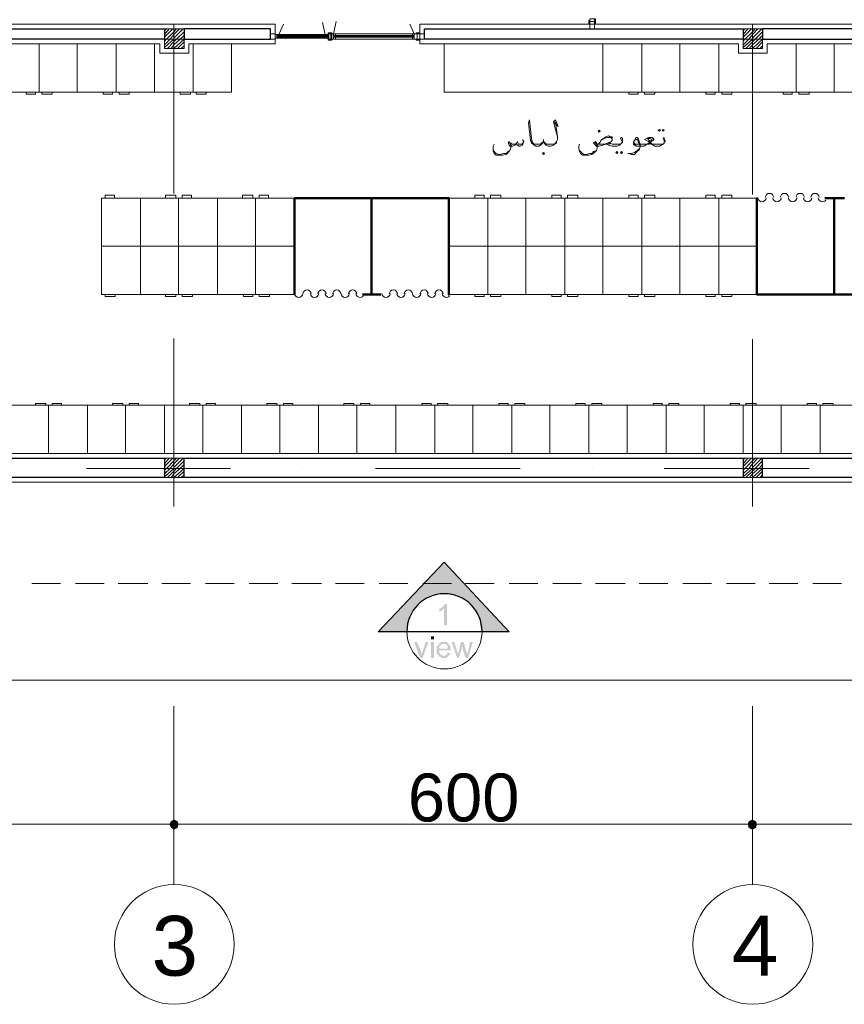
# Model space of a CAD drawing. Header units: metres. Extents: x -35.1 to 33.7, y -25.5 to 18.2.
# Tile 13 of 36: x -7.4 to 1.2, y -24.3 to -14.1. Entities that reach past the tile are written whole.
import ezdxf

# ---------------------------------------------------------------- set-up
doc = ezdxf.new("R2010")
doc.units = ezdxf.units.M
doc.header["$MEASUREMENT"] = 0
for name, color, linetype in [('PDF_ax', 7, 'Continuous'), ('PDF_column', 7, 'Continuous'), ('PDF_dim', 7, 'Continuous'), ('PDF_door', 7, 'Continuous'), ('PDF_furn', 7, 'Continuous'), ('PDF_khatchin', 7, 'Continuous'), ('PDF_Layer5', 7, 'Continuous'), ('PDF_SECTION', 7, 'Continuous'), ('PDF_Text', 7, 'Continuous'), ('PDF_textt', 7, 'Continuous'), ('PDF_W', 7, 'Continuous'), ('PDF_wall', 7, 'Continuous'), ('PDF_wall-partishen', 7, 'Continuous'), ('PDF_WIN', 7, 'Continuous')]:
    doc.layers.add(name, color=color, linetype=linetype)
doc.styles.add('PDF Arial', font='arial.ttf')

msp = doc.modelspace()

# ---------------------------------------------------------------- hatches: boundary and pattern name
at = {"layer": 'PDF_SECTION', "transparency": 33554559}
for points in [[(-2.949, -19.747), (-3.258, -20.074), (-3.335, -20.151), (-3.412, -20.238), (-3.518, -20.344), (-3.633, -20.469), (-3.344, -20.469), (-3.325, -20.344), (-3.277, -20.238), (-3.18, -20.151), (-3.075, -20.093), (-2.949, -20.074), (-2.834, -20.093), (-2.718, -20.151), (-2.631, -20.238), (-2.583, -20.344), (-2.564, -20.469), (-2.275, -20.469), (-2.391, -20.344), (-2.497, -20.238), (-2.574, -20.151), (-2.651, -20.074)], [(-2.92, -20.402), (-2.949, -20.402), (-2.949, -20.228), (-2.949, -20.228), (-2.949, -20.228), (-2.959, -20.228), (-2.959, -20.238), (-2.959, -20.238), (-2.959, -20.238), (-2.969, -20.238), (-2.969, -20.238), (-2.969, -20.248), (-2.969, -20.248), (-2.978, -20.248), (-2.978, -20.248), (-2.978, -20.248), (-2.978, -20.248), (-2.988, -20.248), (-2.988, -20.257), (-2.988, -20.257), (-2.997, -20.257), (-2.997, -20.257), (-2.997, -20.257), (-2.997, -20.257), (-2.997, -20.257), (-2.997, -20.238), (-2.997, -20.228), (-2.997, -20.228), (-2.997, -20.228), (-2.988, -20.228), (-2.988, -20.228), (-2.988, -20.228), (-2.978, -20.219), (-2.978, -20.219), (-2.978, -20.219), (-2.978, -20.219), (-2.969, -20.219), (-2.969, -20.219), (-2.969, -20.209), (-2.969, -20.209), (-2.959, -20.209), (-2.959, -20.209), (-2.959, -20.209), (-2.959, -20.199), (-2.959, -20.199), (-2.949, -20.199), (-2.949, -20.199), (-2.949, -20.19), (-2.949, -20.19), (-2.949, -20.19), (-2.94, -20.19), (-2.94, -20.18), (-2.94, -20.18), (-2.94, -20.18), (-2.94, -20.18), (-2.92, -20.18)], [(-3.084, -20.546), (-3.084, -20.517), (-3.055, -20.517), (-3.055, -20.546)], [(-3.2, -20.739), (-3.258, -20.575), (-3.229, -20.575), (-3.19, -20.671), (-3.19, -20.671), (-3.19, -20.681), (-3.19, -20.681), (-3.19, -20.681), (-3.19, -20.681), (-3.19, -20.691), (-3.19, -20.691), (-3.19, -20.691), (-3.18, -20.7), (-3.18, -20.7), (-3.18, -20.7), (-3.18, -20.7), (-3.18, -20.7), (-3.18, -20.691), (-3.18, -20.691), (-3.18, -20.691), (-3.18, -20.691), (-3.18, -20.681), (-3.18, -20.681), (-3.171, -20.681), (-3.171, -20.671), (-3.171, -20.671), (-3.142, -20.575), (-3.113, -20.575), (-3.171, -20.739)], [(-3.084, -20.739), (-3.084, -20.575), (-3.055, -20.575), (-3.055, -20.739)], [(-2.814, -20.739), (-2.872, -20.575), (-2.843, -20.575), (-2.814, -20.671), (-2.805, -20.7), (-2.805, -20.7), (-2.805, -20.7), (-2.805, -20.7), (-2.805, -20.7), (-2.805, -20.691), (-2.805, -20.691), (-2.805, -20.691), (-2.805, -20.681), (-2.795, -20.681), (-2.795, -20.671), (-2.795, -20.671), (-2.776, -20.575), (-2.747, -20.575), (-2.718, -20.671), (-2.709, -20.7), (-2.699, -20.671), (-2.68, -20.575), (-2.651, -20.575), (-2.699, -20.739), (-2.728, -20.739), (-2.757, -20.642), (-2.757, -20.614), (-2.795, -20.739)]]:
    msp.add_hatch(color=256, dxfattribs=at).paths.add_polyline_path(points)
h = msp.add_hatch(color=256, dxfattribs=at)
h.paths.add_polyline_path([(-2.911, -20.681), (-2.882, -20.691), (-2.882, -20.691), (-2.882, -20.691), (-2.882, -20.7), (-2.882, -20.7), (-2.892, -20.7), (-2.892, -20.7), (-2.892, -20.71), (-2.892, -20.71), (-2.892, -20.71), (-2.892, -20.71), (-2.901, -20.719), (-2.901, -20.719), (-2.901, -20.719), (-2.901, -20.719), (-2.911, -20.729), (-2.911, -20.729), (-2.911, -20.729), (-2.911, -20.729), (-2.911, -20.729), (-2.92, -20.729), (-2.92, -20.729), (-2.92, -20.729), (-2.92, -20.739), (-2.93, -20.739), (-2.93, -20.739), (-2.93, -20.739), (-2.94, -20.739), (-2.94, -20.739), (-2.94, -20.739), (-2.949, -20.739), (-2.949, -20.739), (-2.949, -20.739), (-2.959, -20.739), (-2.959, -20.739), (-2.959, -20.739), (-2.969, -20.739), (-2.969, -20.739), (-2.969, -20.739), (-2.978, -20.739), (-2.978, -20.739), (-2.978, -20.739), (-2.978, -20.729), (-2.988, -20.729), (-2.988, -20.729), (-2.988, -20.729), (-2.997, -20.729), (-2.997, -20.729), (-2.997, -20.729), (-2.997, -20.719), (-3.007, -20.719), (-3.007, -20.719), (-3.007, -20.719), (-3.007, -20.719), (-3.007, -20.719), (-3.007, -20.71), (-3.017, -20.71), (-3.017, -20.71), (-3.017, -20.71), (-3.017, -20.7), (-3.017, -20.7), (-3.017, -20.7), (-3.017, -20.7), (-3.026, -20.691), (-3.026, -20.691), (-3.026, -20.691), (-3.026, -20.681), (-3.026, -20.681), (-3.026, -20.681), (-3.026, -20.671), (-3.026, -20.671), (-3.026, -20.671), (-3.026, -20.662), (-3.026, -20.662), (-3.026, -20.662), (-3.026, -20.652), (-3.026, -20.652), (-3.026, -20.652), (-3.026, -20.642), (-3.026, -20.642), (-3.026, -20.642), (-3.026, -20.633), (-3.026, -20.633), (-3.026, -20.633), (-3.026, -20.623), (-3.026, -20.623), (-3.026, -20.623), (-3.026, -20.623), (-3.017, -20.614), (-3.017, -20.614), (-3.017, -20.614), (-3.017, -20.604), (-3.017, -20.604), (-3.017, -20.604), (-3.017, -20.604), (-3.007, -20.604), (-3.007, -20.594), (-3.007, -20.594), (-3.007, -20.594), (-3.007, -20.594), (-3.007, -20.594), (-2.997, -20.585), (-2.997, -20.585), (-2.997, -20.585), (-2.997, -20.585), (-2.988, -20.585), (-2.988, -20.585), (-2.988, -20.575), (-2.988, -20.575), (-2.978, -20.575), (-2.978, -20.575), (-2.978, -20.575), (-2.969, -20.575), (-2.969, -20.575), (-2.969, -20.575), (-2.959, -20.575), (-2.959, -20.575), (-2.959, -20.575), (-2.949, -20.575), (-2.949, -20.575), (-2.949, -20.575), (-2.94, -20.575), (-2.94, -20.575), (-2.94, -20.575), (-2.94, -20.575), (-2.93, -20.575), (-2.93, -20.575), (-2.93, -20.575), (-2.92, -20.575), (-2.92, -20.575), (-2.92, -20.585), (-2.92, -20.585), (-2.911, -20.585), (-2.911, -20.585), (-2.911, -20.585), (-2.911, -20.585), (-2.901, -20.594), (-2.901, -20.594), (-2.901, -20.594), (-2.901, -20.594), (-2.901, -20.594), (-2.901, -20.604), (-2.892, -20.604), (-2.892, -20.604), (-2.892, -20.604), (-2.892, -20.614), (-2.892, -20.614), (-2.892, -20.614), (-2.892, -20.614), (-2.882, -20.623), (-2.882, -20.623), (-2.882, -20.623), (-2.882, -20.633), (-2.882, -20.633), (-2.882, -20.633), (-2.882, -20.642), (-2.882, -20.642), (-2.882, -20.642), (-2.882, -20.652), (-2.882, -20.652), (-2.882, -20.652), (-2.882, -20.662), (-2.882, -20.662), (-2.882, -20.662), (-2.997, -20.662), (-2.997, -20.662), (-2.997, -20.671), (-2.997, -20.671), (-2.997, -20.671), (-2.997, -20.681), (-2.997, -20.681), (-2.997, -20.681), (-2.997, -20.691), (-2.997, -20.691), (-2.988, -20.691), (-2.988, -20.691), (-2.988, -20.7), (-2.988, -20.7), (-2.988, -20.7), (-2.988, -20.7), (-2.988, -20.7), (-2.978, -20.71), (-2.978, -20.71), (-2.978, -20.71), (-2.978, -20.71), (-2.969, -20.71), (-2.969, -20.71), (-2.969, -20.71), (-2.959, -20.719), (-2.959, -20.719), (-2.959, -20.719), (-2.949, -20.719), (-2.949, -20.719), (-2.949, -20.719), (-2.949, -20.719), (-2.94, -20.719), (-2.94, -20.71), (-2.94, -20.71), (-2.93, -20.71), (-2.93, -20.71), (-2.93, -20.71), (-2.93, -20.71), (-2.92, -20.71), (-2.92, -20.7), (-2.92, -20.7), (-2.92, -20.7), (-2.92, -20.7), (-2.92, -20.7), (-2.911, -20.691), (-2.911, -20.691), (-2.911, -20.691), (-2.911, -20.681)], flags=0)
h.paths.add_polyline_path([(-2.997, -20.642), (-2.911, -20.642), (-2.911, -20.633), (-2.911, -20.633), (-2.911, -20.633), (-2.911, -20.623), (-2.911, -20.623), (-2.911, -20.623), (-2.911, -20.614), (-2.92, -20.614), (-2.92, -20.614), (-2.92, -20.614), (-2.92, -20.614), (-2.92, -20.604), (-2.92, -20.604), (-2.93, -20.604), (-2.93, -20.604), (-2.93, -20.604), (-2.93, -20.594), (-2.94, -20.594), (-2.94, -20.594), (-2.94, -20.594), (-2.949, -20.594), (-2.949, -20.594), (-2.949, -20.594), (-2.949, -20.594), (-2.959, -20.594), (-2.959, -20.594), (-2.959, -20.594), (-2.969, -20.594), (-2.969, -20.594), (-2.969, -20.594), (-2.978, -20.594), (-2.978, -20.604), (-2.978, -20.604), (-2.978, -20.604), (-2.988, -20.604), (-2.988, -20.604), (-2.988, -20.614), (-2.988, -20.614), (-2.988, -20.614), (-2.988, -20.614), (-2.997, -20.614), (-2.997, -20.623), (-2.997, -20.623), (-2.997, -20.623), (-2.997, -20.633), (-2.997, -20.633), (-2.997, -20.633), (-2.997, -20.642), (-2.997, -20.642)], flags=0)
at = {"layer": 'PDF_W', "transparency": 33554559}
for points in [[(-5.713, -22.501), (-5.704, -22.463), (-5.713, -22.434), (-5.752, -22.415), (-5.781, -22.434), (-5.8, -22.463), (-5.781, -22.501), (-5.752, -22.521)], [(0.287, -22.501), (0.296, -22.463), (0.287, -22.434), (0.248, -22.415), (0.21, -22.434), (0.2, -22.463), (0.21, -22.501), (0.248, -22.521)]]:
    msp.add_hatch(color=256, dxfattribs=at).paths.add_polyline_path(points)

# ---------------------------------------------------------------- linework, layer by layer
at = {"layer": 'PDF_ax', "lineweight": 9}
for points in [[(-6.84, -14.324), (-5.347, -14.324)], [(-4.596, -14.324), (-4.596, -14.324)], [(-3.845, -14.324), (-2.343, -14.324)], [(-1.591, -14.324), (-1.591, -14.324)], [(-0.84, -14.324), (0.653, -14.324)], [(-5.752, -14.43), (-5.752, -15.923)], [(0.248, -14.43), (0.248, -15.933)], [(-5.752, -16.674), (-5.752, -16.674)], [(0.248, -16.684), (0.248, -16.684)], [(-5.752, -17.426), (-5.752, -19.169)], [(0.248, -17.435), (0.248, -19.169)], [(-6.657, -18.774), (-5.165, -18.774)], [(-4.413, -18.774), (-4.413, -18.774)], [(-3.662, -18.774), (-2.16, -18.774)], [(-1.408, -18.774), (-1.408, -18.774)], [(-0.667, -18.774), (0.836, -18.774)], [(-5.752, -21.24), (-5.752, -23.089)], [(0.248, -21.24), (0.248, -23.089)]]:
    msp.add_lwpolyline(points, dxfattribs=at)
for centre in [(-5.747, -23.71), (0.253, -23.71)]:
    msp.add_circle(centre, 0.621, dxfattribs=at)
at = {"layer": 'PDF_column', "lineweight": 18}
for points in [[(-5.752, -14.17), (-5.752, -14.469)], [(0.248, -14.17), (0.248, -14.469)], [(-5.848, -14.238), (-5.829, -14.218)], [(-5.848, -14.276), (-5.8, -14.218)], [(-5.848, -14.305), (-5.762, -14.218)], [(-5.848, -14.344), (-5.829, -14.324), (-5.752, -14.247), (-5.723, -14.218)], [(-5.848, -14.382), (-5.791, -14.324), (-5.752, -14.276), (-5.694, -14.218)], [(-5.848, -14.411), (-5.752, -14.324), (-5.752, -14.315), (-5.656, -14.218)], [(-5.819, -14.421), (-5.752, -14.353), (-5.723, -14.324), (-5.646, -14.247)], [(-5.781, -14.421), (-5.752, -14.382), (-5.685, -14.324), (-5.646, -14.286)], [(0.152, -14.238), (0.171, -14.218)], [(0.152, -14.276), (0.2, -14.218)], [(0.152, -14.305), (0.239, -14.218)], [(0.152, -14.344), (0.171, -14.324), (0.248, -14.247), (0.277, -14.218)], [(0.152, -14.382), (0.21, -14.324), (0.248, -14.276), (0.306, -14.218)], [(0.152, -14.411), (0.248, -14.324), (0.248, -14.315), (0.345, -14.218)], [(0.181, -14.421), (0.248, -14.353), (0.277, -14.324), (0.354, -14.247)], [(0.219, -14.421), (0.248, -14.382), (0.316, -14.324), (0.354, -14.286)], [(-5.598, -14.324), (-5.896, -14.324)], [(-5.752, -14.421), (-5.646, -14.324)], [(-5.713, -14.421), (-5.646, -14.353)], [(-5.675, -14.421), (-5.646, -14.392)], [(0.402, -14.324), (0.104, -14.324)], [(0.248, -14.421), (0.354, -14.324)], [(0.287, -14.421), (0.354, -14.353)], [(0.325, -14.421), (0.354, -14.392)], [(-5.848, -18.687), (-5.829, -18.668)], [(-5.848, -18.726), (-5.8, -18.668)], [(-5.848, -18.755), (-5.762, -18.668)], [(-5.848, -18.793), (-5.829, -18.774), (-5.752, -18.697), (-5.723, -18.668)], [(-5.848, -18.832), (-5.791, -18.774), (-5.752, -18.726), (-5.694, -18.668)], [(-5.848, -18.861), (-5.752, -18.774), (-5.752, -18.764), (-5.656, -18.668)], [(-5.752, -18.62), (-5.752, -18.918)], [(0.152, -18.687), (0.171, -18.668)], [(0.152, -18.726), (0.2, -18.668)], [(0.152, -18.755), (0.239, -18.668)], [(0.152, -18.793), (0.171, -18.774), (0.248, -18.697), (0.277, -18.668)], [(0.152, -18.832), (0.21, -18.774), (0.248, -18.726), (0.306, -18.668)], [(0.152, -18.861), (0.248, -18.774), (0.248, -18.764), (0.345, -18.668)], [(0.248, -18.62), (0.248, -18.918)], [(-5.598, -18.774), (-5.896, -18.774)], [(-5.819, -18.87), (-5.752, -18.803), (-5.723, -18.774), (-5.646, -18.697)], [(-5.781, -18.87), (-5.752, -18.832), (-5.685, -18.774), (-5.646, -18.735)], [(-5.752, -18.87), (-5.646, -18.774)], [(0.402, -18.774), (0.104, -18.774)], [(0.181, -18.87), (0.248, -18.803), (0.277, -18.774), (0.354, -18.697)], [(0.219, -18.87), (0.248, -18.832), (0.316, -18.774), (0.354, -18.735)], [(0.248, -18.87), (0.354, -18.774)], [(-5.713, -18.87), (-5.646, -18.803)], [(-5.675, -18.87), (-5.646, -18.841)], [(0.287, -18.87), (0.354, -18.803)], [(0.325, -18.87), (0.354, -18.841)]]:
    msp.add_lwpolyline(points, dxfattribs=at)
for points in [[(-5.646, -14.421), (-5.848, -14.421), (-5.848, -14.218), (-5.646, -14.218)], [(0.354, -14.421), (0.152, -14.421), (0.152, -14.218), (0.354, -14.218)], [(-5.646, -18.87), (-5.848, -18.87), (-5.848, -18.668), (-5.646, -18.668)], [(0.354, -18.87), (0.152, -18.87), (0.152, -18.668), (0.354, -18.668)]]:
    msp.add_lwpolyline(points, close=True, dxfattribs=at)
at = {"layer": 'PDF_dim', "lineweight": 20}
for points in [[(-5.752, -22.53), (-5.752, -21.307)], [(0.248, -22.53), (0.248, -21.307)]]:
    msp.add_lwpolyline(points, close=True, dxfattribs=at)
for points in [[(-5.848, -22.463), (-11.646, -22.463)], [(0.152, -22.463), (-5.646, -22.463)], [(5.353, -22.463), (0.354, -22.463)]]:
    msp.add_lwpolyline(points, dxfattribs=at)
at = {"layer": 'PDF_door', "lineweight": 18}
for centre, start, end in [((0.426, -15.966), 3.922, 176.078), ((0.581, -15.966), 3.922, 176.078), ((0.744, -15.966), 3.922, 176.078), ((0.898, -15.966), 3.922, 176.078), ((0.349, -15.966), 183.9276, 356.078), ((0.503, -15.966), 183.9276, 356.078), ((0.667, -15.966), 183.9276, 356.078), ((0.821, -15.966), 183.9276, 356.078), ((0.975, -15.966), 183.9276, 321.0038), ((-4.37, -16.968), 3.922, 176.078), ((-4.216, -16.968), 3.922, 176.078), ((-4.062, -16.968), 3.922, 176.078), ((-3.898, -16.968), 3.922, 176.078), ((-3.474, -16.968), 3.922, 176.078), ((-3.32, -16.968), 3.922, 176.078), ((-3.156, -16.968), 3.922, 176.078), ((-3.002, -16.968), 3.922, 176.078), ((-4.457, -16.958), 183.9276, 356.078), ((-4.293, -16.958), 183.9276, 356.078), ((-4.139, -16.958), 183.9276, 356.078), ((-3.975, -16.958), 183.9276, 356.078), ((-3.821, -16.958), 183.9276, 321.0038), ((-3.551, -16.958), 183.9276, 356.078), ((-3.397, -16.958), 183.9276, 356.078), ((-3.233, -16.958), 183.9276, 356.078), ((-3.079, -16.958), 183.9276, 356.078), ((-2.925, -16.958), 183.9276, 321.0038)]:
    msp.add_arc(centre, 0.0433, start, end, dxfattribs=at)
at = {"layer": 'PDF_furn', "lineweight": 9}
msp.add_lwpolyline([(-22.096, 12.421), (-22.096, 13.828), (28.747, 13.828), (28.747, -9.971), (20.849, -9.971), (20.849, -20.97), (-22.096, -20.97), (-22.096, -7.881)], dxfattribs=at)
at = {"layer": 'PDF_furn', "lineweight": 18}
for points in [[(-7.553, -14.873), (-5.155, -14.873), (-5.155, -14.373)], [(-7.149, -14.873), (-7.149, -14.373)], [(-6.754, -14.873), (-6.754, -14.373)], [(-6.349, -14.873), (-6.349, -14.373)], [(-5.954, -14.873), (-5.954, -14.373)], [(-5.55, -14.873), (-5.55, -14.373)], [(2.955, -14.373), (2.955, -14.873), (-2.949, -14.873), (-2.949, -14.373)], [(-1.302, -14.873), (-1.302, -14.373)], [(-0.898, -14.873), (-0.898, -14.373)], [(-0.503, -14.873), (-0.503, -14.373)], [(-0.098, -14.873), (-0.098, -14.373)], [(0.701, -14.873), (0.701, -14.373)], [(1.096, -14.873), (1.096, -14.373)], [(-4.5, -16.973), (-6.503, -16.973), (-6.503, -15.971), (-4.5, -15.971)], [(-6.099, -16.973), (-6.099, -15.971)], [(-5.704, -16.973), (-5.704, -15.971)], [(-5.299, -16.973), (-5.299, -15.971)], [(-4.904, -16.973), (-4.904, -15.971)], [(-2.901, -15.971), (0.296, -15.971), (0.296, -16.973), (-2.901, -16.973)], [(-2.497, -16.973), (-2.497, -15.971)], [(-2.102, -16.973), (-2.102, -15.971)], [(-1.697, -16.973), (-1.697, -15.971)], [(-1.302, -16.973), (-1.302, -15.971)], [(-0.898, -16.973), (-0.898, -15.971)], [(-0.503, -16.973), (-0.503, -15.971)], [(-0.098, -16.973), (-0.098, -15.971)], [(0.296, -16.973), (0.296, -15.971)], [(-4.5, -16.472), (-6.503, -16.472)], [(0.296, -16.472), (-0.098, -16.472), (-2.901, -16.472)], [(4.553, -18.119), (-7.553, -18.119)], [(-7.052, -18.119), (-7.052, -18.62)], [(-6.648, -18.119), (-6.648, -18.62)], [(-6.253, -18.119), (-6.253, -18.62)], [(-5.848, -18.119), (-5.848, -18.62)], [(-5.453, -18.119), (-5.453, -18.62)], [(-5.049, -18.119), (-5.049, -18.62)], [(-4.654, -18.119), (-4.654, -18.62)], [(-4.25, -18.119), (-4.25, -18.62)], [(-3.855, -18.119), (-3.855, -18.62)], [(-3.45, -18.119), (-3.45, -18.62)], [(-3.046, -18.119), (-3.046, -18.62)], [(-2.651, -18.119), (-2.651, -18.62)], [(-2.246, -18.119), (-2.246, -18.62)], [(-1.851, -18.119), (-1.851, -18.62)], [(-1.447, -18.119), (-1.447, -18.62)], [(-1.052, -18.119), (-1.052, -18.62)], [(-0.647, -18.119), (-0.647, -18.62)], [(-0.253, -18.119), (-0.253, -18.62)], [(0.152, -18.119), (0.152, -18.62)], [(0.547, -18.119), (0.547, -18.62)], [(0.951, -18.119), (0.951, -18.62)]]:
    msp.add_lwpolyline(points, dxfattribs=at)
for points in [[(-7.187, -14.873), (-7.283, -14.873), (-7.283, -14.893), (-7.187, -14.893)], [(-7.12, -14.873), (-7.014, -14.873), (-7.014, -14.893), (-7.12, -14.893)], [(-6.388, -14.873), (-6.484, -14.873), (-6.484, -14.893), (-6.388, -14.893)], [(-6.32, -14.873), (-6.214, -14.873), (-6.214, -14.893), (-6.32, -14.893)], [(-5.579, -14.873), (-5.685, -14.873), (-5.685, -14.893), (-5.579, -14.893)], [(-5.521, -14.873), (-5.415, -14.873), (-5.415, -14.893), (-5.521, -14.893)], [(-0.936, -14.873), (-1.033, -14.873), (-1.033, -14.893), (-0.936, -14.893)], [(-0.869, -14.873), (-0.763, -14.873), (-0.763, -14.893), (-0.869, -14.893)], [(-0.137, -14.873), (-0.233, -14.873), (-0.233, -14.893), (-0.137, -14.893)], [(-0.07, -14.873), (0.036, -14.873), (0.036, -14.893), (-0.07, -14.893)], [(0.662, -14.873), (0.566, -14.873), (0.566, -14.893), (0.662, -14.893)], [(0.73, -14.873), (0.836, -14.873), (0.836, -14.893), (0.73, -14.893)], [(-6.465, -15.971), (-6.368, -15.971), (-6.368, -15.942), (-6.465, -15.942)], [(-5.733, -15.971), (-5.839, -15.971), (-5.839, -15.942), (-5.733, -15.942)], [(-5.665, -15.971), (-5.569, -15.971), (-5.569, -15.942), (-5.665, -15.942)], [(-4.933, -15.971), (-5.039, -15.971), (-5.039, -15.942), (-4.933, -15.942)], [(-4.866, -15.971), (-4.77, -15.971), (-4.77, -15.942), (-4.866, -15.942)], [(-2.535, -15.971), (-2.631, -15.971), (-2.631, -15.942), (-2.535, -15.942)], [(-2.468, -15.971), (-2.362, -15.971), (-2.362, -15.942), (-2.468, -15.942)], [(-1.736, -15.971), (-1.832, -15.971), (-1.832, -15.942), (-1.736, -15.942)], [(-1.668, -15.971), (-1.562, -15.971), (-1.562, -15.942), (-1.668, -15.942)], [(-0.936, -15.971), (-1.033, -15.971), (-1.033, -15.942), (-0.936, -15.942)], [(-0.869, -15.971), (-0.763, -15.971), (-0.763, -15.942), (-0.869, -15.942)], [(-0.137, -15.971), (-0.233, -15.971), (-0.233, -15.942), (-0.137, -15.942)], [(-0.07, -15.971), (0.036, -15.971), (0.036, -15.942), (-0.07, -15.942)], [(-6.465, -16.973), (-6.359, -16.973), (-6.359, -16.992), (-6.465, -16.992)], [(-5.733, -16.973), (-5.839, -16.973), (-5.839, -16.992), (-5.733, -16.992)], [(-5.665, -16.973), (-5.559, -16.973), (-5.559, -16.992), (-5.665, -16.992)], [(-4.933, -16.973), (-5.03, -16.973), (-5.03, -16.992), (-4.933, -16.992)], [(-4.866, -16.973), (-4.76, -16.973), (-4.76, -16.992), (-4.866, -16.992)], [(-2.535, -16.973), (-2.631, -16.973), (-2.631, -16.992), (-2.535, -16.992)], [(-2.468, -16.973), (-2.362, -16.973), (-2.362, -16.992), (-2.468, -16.992)], [(-1.736, -16.973), (-1.832, -16.973), (-1.832, -16.992), (-1.736, -16.992)], [(-1.668, -16.973), (-1.562, -16.973), (-1.562, -16.992), (-1.668, -16.992)], [(-0.936, -16.973), (-1.033, -16.973), (-1.033, -16.992), (-0.936, -16.992)], [(-0.869, -16.973), (-0.763, -16.973), (-0.763, -16.992), (-0.869, -16.992)], [(-0.137, -16.973), (-0.233, -16.973), (-0.233, -16.992), (-0.137, -16.992)], [(-0.07, -16.973), (0.036, -16.973), (0.036, -16.992), (-0.07, -16.992)], [(-7.081, -18.119), (-7.187, -18.119), (-7.187, -18.1), (-7.081, -18.1)], [(-7.014, -18.119), (-6.917, -18.119), (-6.917, -18.1), (-7.014, -18.1)], [(-6.282, -18.119), (-6.388, -18.119), (-6.388, -18.1), (-6.282, -18.1)], [(-6.214, -18.119), (-6.118, -18.119), (-6.118, -18.1), (-6.214, -18.1)], [(-5.482, -18.119), (-5.588, -18.119), (-5.588, -18.1), (-5.482, -18.1)], [(-5.415, -18.119), (-5.319, -18.119), (-5.319, -18.1), (-5.415, -18.1)], [(-4.683, -18.119), (-4.789, -18.119), (-4.789, -18.1), (-4.683, -18.1)], [(-4.616, -18.119), (-4.519, -18.119), (-4.519, -18.1), (-4.616, -18.1)], [(-3.884, -18.119), (-3.989, -18.119), (-3.989, -18.1), (-3.884, -18.1)], [(-3.816, -18.119), (-3.72, -18.119), (-3.72, -18.1), (-3.816, -18.1)], [(-3.084, -18.119), (-3.18, -18.119), (-3.18, -18.1), (-3.084, -18.1)], [(-3.017, -18.119), (-2.911, -18.119), (-2.911, -18.1), (-3.017, -18.1)], [(-2.285, -18.119), (-2.381, -18.119), (-2.381, -18.1), (-2.285, -18.1)], [(-2.217, -18.119), (-2.111, -18.119), (-2.111, -18.1), (-2.217, -18.1)], [(-1.485, -18.119), (-1.582, -18.119), (-1.582, -18.1), (-1.485, -18.1)], [(-1.418, -18.119), (-1.312, -18.119), (-1.312, -18.1), (-1.418, -18.1)], [(-0.686, -18.119), (-0.782, -18.119), (-0.782, -18.1), (-0.686, -18.1)], [(-0.619, -18.119), (-0.513, -18.119), (-0.513, -18.1), (-0.619, -18.1)], [(0.113, -18.119), (0.017, -18.119), (0.017, -18.1), (0.113, -18.1)], [(0.181, -18.119), (0.287, -18.119), (0.287, -18.1), (0.181, -18.1)], [(0.913, -18.119), (0.816, -18.119), (0.816, -18.1), (0.913, -18.1)], [(0.98, -18.119), (1.086, -18.119), (1.086, -18.1), (0.98, -18.1)]]:
    msp.add_lwpolyline(points, close=True, dxfattribs=at)
at = {"layer": 'PDF_khatchin', "lineweight": 18}
for points in [[(-4.664, -14.276), (-4.616, -14.17)], [(-4.182, -14.276), (-4.211, -14.151)], [(-4.095, -14.267), (-4.067, -14.141)], [(-3.258, -14.267), (-3.306, -14.17)], [(-7.226, -19.968), (-6.927, -19.968)], [(-6.773, -19.968), (-6.474, -19.968)], [(-6.33, -19.968), (-6.022, -19.968)], [(-5.877, -19.968), (-5.579, -19.968)], [(-5.425, -19.968), (-5.126, -19.968)], [(-4.972, -19.968), (-4.673, -19.968)], [(-4.529, -19.968), (-4.221, -19.968)], [(-4.076, -19.968), (-3.778, -19.968)], [(-3.624, -19.968), (-3.325, -19.968)], [(-3.171, -19.968), (-2.872, -19.968)], [(-2.728, -19.968), (-2.429, -19.968)], [(-2.275, -19.968), (-1.977, -19.968)], [(-1.822, -19.968), (-1.524, -19.968)], [(-1.379, -19.968), (-1.071, -19.968)], [(-0.927, -19.968), (-0.628, -19.968)], [(-0.474, -19.968), (-0.176, -19.968)], [(-0.021, -19.968), (0.277, -19.968)], [(0.422, -19.968), (0.72, -19.968)], [(0.874, -19.968), (1.173, -19.968)]]:
    msp.add_lwpolyline(points, dxfattribs=at)
at = {"layer": 'PDF_Layer5', "lineweight": 13}
for points in [[(-8.603, -14.17), (-4.702, -14.17), (-4.702, -14.373), (-5.598, -14.373), (-5.598, -14.469), (-5.896, -14.469), (-5.896, -14.373), (-8.401, -14.373)], [(3.195, -14.247), (3.195, -14.373), (0.402, -14.373), (0.402, -14.469), (0.104, -14.469), (0.104, -14.373), (-3.2, -14.373), (-3.2, -14.17), (3.118, -14.17)], [(-8.401, -18.62), (5.401, -18.62), (5.401, -14.469), (5.305, -14.469), (5.305, -14.373), (4.698, -14.373), (4.698, -14.247)], [(18.904, -18.967), (7.501, -18.967), (7.501, -14.373), (6.403, -14.373), (6.403, -14.45), (6.104, -14.45), (6.104, -14.373), (5.603, -14.373), (5.603, -18.62), (6.499, -18.62), (6.499, -18.918), (-13.852, -18.918)]]:
    msp.add_lwpolyline(points, dxfattribs=at)
at = {"layer": 'PDF_SECTION', "lineweight": 30}
msp.add_lwpolyline([(-3.344, -20.469), (-3.633, -20.469), (-2.949, -19.747), (-2.275, -20.469), (-2.564, -20.469)], dxfattribs=at)
msp.add_lwpolyline([(-3.633, -20.469), (-2.949, -19.747), (-2.275, -20.469)], close=True, dxfattribs=at)
msp.add_arc((-2.945, -20.464), 0.39, 0.0055, 180, dxfattribs=at)
at = {"layer": 'PDF_SECTION', "lineweight": 18}
msp.add_arc((-2.945, -20.464), 0.39, 180, 360, dxfattribs=at)
at = {"layer": 'PDF_textt', "lineweight": 20}
for points in [[(-1.794, -15.182), (-1.784, -15.259), (-1.774, -15.336), (-1.774, -15.365), (-1.784, -15.384), (-1.784, -15.403), (-1.803, -15.413), (-1.813, -15.422), (-1.842, -15.432), (-1.871, -15.432), (-1.89, -15.422), (-1.9, -15.413), (-1.909, -15.403), (-1.919, -15.384), (-1.919, -15.365), (-1.919, -15.384), (-1.928, -15.403), (-1.938, -15.413), (-1.948, -15.422), (-1.967, -15.432), (-1.996, -15.432), (-2.015, -15.422), (-2.025, -15.413), (-2.044, -15.403), (-2.044, -15.393), (-2.054, -15.374), (-2.073, -15.191), (-2.063, -15.162), (-2.044, -15.355), (-2.034, -15.384), (-2.034, -15.393), (-2.025, -15.403), (-2.015, -15.413), (-1.996, -15.413), (-1.967, -15.413), (-1.948, -15.413), (-1.938, -15.403), (-1.928, -15.393)], [(-1.813, -15.182), (-1.765, -15.23), (-1.794, -15.162), (-1.813, -15.182), (-1.794, -15.259), (-1.774, -15.336)], [(-2.256, -15.422), (-2.256, -15.442), (-2.256, -15.451), (-2.266, -15.48), (-2.285, -15.499), (-2.304, -15.519), (-2.343, -15.528), (-2.362, -15.528), (-2.381, -15.528), (-2.41, -15.528), (-2.429, -15.509), (-2.439, -15.49), (-2.439, -15.461), (-2.439, -15.432), (-2.429, -15.413)], [(-2.256, -15.442), (-2.266, -15.432), (-2.285, -15.403), (-2.275, -15.384), (-2.266, -15.403), (-2.256, -15.403), (-2.246, -15.413), (-2.227, -15.413), (-2.208, -15.413), (-2.198, -15.403), (-2.188, -15.393), (-2.179, -15.413), (-2.169, -15.413), (-2.16, -15.413), (-2.14, -15.413), (-2.131, -15.403)], [(-2.121, -15.384), (-2.131, -15.374), (-2.131, -15.365), (-2.121, -15.384), (-2.131, -15.403), (-2.131, -15.413), (-2.14, -15.422), (-2.16, -15.432), (-2.169, -15.432), (-2.188, -15.422), (-2.198, -15.413), (-2.198, -15.403), (-2.208, -15.413), (-2.217, -15.422), (-2.237, -15.432), (-2.246, -15.432), (-2.256, -15.422), (-2.275, -15.393)], [(-2.188, -15.384), (-2.188, -15.393)], [(-1.784, -15.384), (-1.794, -15.403), (-1.803, -15.413), (-1.822, -15.413), (-1.842, -15.413), (-1.871, -15.413), (-1.89, -15.413), (-1.9, -15.403), (-1.909, -15.393)], [(-1.37, -15.413), (-1.36, -15.442), (-1.36, -15.451), (-1.37, -15.48), (-1.389, -15.499), (-1.418, -15.519), (-1.447, -15.528), (-1.476, -15.528), (-1.495, -15.528), (-1.514, -15.528), (-1.534, -15.509), (-1.543, -15.49), (-1.553, -15.461), (-1.553, -15.432), (-1.543, -15.413)], [(-1.36, -15.442), (-1.37, -15.432), (-1.399, -15.403), (-1.379, -15.384), (-1.37, -15.403), (-1.36, -15.413), (-1.351, -15.413), (-1.331, -15.413), (-1.293, -15.413), (-1.254, -15.403), (-1.216, -15.384)], [(-1.1, -15.393), (-1.1, -15.384), (-1.11, -15.374), (-1.119, -15.355), (-1.11, -15.345), (-1.1, -15.355), (-1.1, -15.374), (-1.1, -15.384), (-1.1, -15.393), (-1.11, -15.403), (-1.119, -15.413), (-1.129, -15.422), (-1.158, -15.432), (-1.187, -15.432), (-1.206, -15.432), (-1.245, -15.422), (-1.254, -15.413), (-1.264, -15.413), (-1.273, -15.413), (-1.302, -15.422), (-1.341, -15.432), (-1.351, -15.432), (-1.36, -15.422), (-1.37, -15.413), (-1.389, -15.393)], [(-1.351, -15.413), (-1.331, -15.393), (-1.322, -15.374), (-1.312, -15.365), (-1.273, -15.336), (-1.245, -15.326), (-1.225, -15.336), (-1.206, -15.336), (-1.206, -15.355), (-1.206, -15.365), (-1.206, -15.374), (-1.216, -15.384), (-1.235, -15.403), (-1.225, -15.403), (-1.206, -15.413), (-1.187, -15.413), (-1.148, -15.413), (-1.119, -15.413), (-1.11, -15.403)], [(-1.322, -15.374), (-1.293, -15.355), (-1.254, -15.345), (-1.245, -15.345), (-1.235, -15.345), (-1.216, -15.345), (-1.206, -15.365)], [(-1.225, -15.413), (-1.245, -15.403)], [(-0.667, -15.393), (-0.667, -15.384), (-0.667, -15.374), (-0.676, -15.355), (-0.667, -15.345), (-0.667, -15.355), (-0.657, -15.374), (-0.657, -15.384), (-0.667, -15.393), (-0.667, -15.403), (-0.676, -15.413), (-0.696, -15.422), (-0.715, -15.432), (-0.744, -15.432), (-0.763, -15.432), (-0.782, -15.422), (-0.802, -15.413), (-0.811, -15.403), (-0.821, -15.413), (-0.84, -15.413), (-0.859, -15.422), (-0.879, -15.432), (-0.888, -15.432), (-0.956, -15.432), (-0.965, -15.422), (-0.975, -15.422), (-0.985, -15.413), (-0.985, -15.403), (-0.985, -15.393), (-0.975, -15.374), (-0.965, -15.355), (-0.956, -15.345), (-0.946, -15.345), (-0.936, -15.355), (-0.927, -15.384), (-0.917, -15.413), (-0.917, -15.442), (-0.927, -15.47), (-0.946, -15.49), (-0.975, -15.519), (-1.004, -15.519), (-1.033, -15.509), (-1.042, -15.509)], [(-0.975, -15.374), (-0.965, -15.365), (-0.956, -15.365), (-0.946, -15.365), (-0.936, -15.374), (-0.936, -15.393), (-0.927, -15.403), (-0.917, -15.442), (-0.927, -15.461), (-0.946, -15.48), (-0.975, -15.499), (-1.004, -15.509), (-1.023, -15.509)], [(-0.985, -15.393), (-0.975, -15.403), (-0.975, -15.413), (-0.956, -15.413), (-0.888, -15.413), (-0.869, -15.413), (-0.85, -15.413), (-0.83, -15.403), (-0.811, -15.403), (-0.802, -15.384), (-0.782, -15.374), (-0.773, -15.365), (-0.773, -15.355), (-0.782, -15.355), (-0.792, -15.345), (-0.811, -15.345), (-0.83, -15.345), (-0.85, -15.355), (-0.869, -15.365), (-0.85, -15.374), (-0.83, -15.384), (-0.811, -15.403), (-0.802, -15.403), (-0.792, -15.413), (-0.773, -15.413), (-0.744, -15.413), (-0.715, -15.413), (-0.676, -15.413), (-0.667, -15.403)], [(-2.439, -15.461), (-2.439, -15.48), (-2.429, -15.49), (-2.41, -15.509), (-2.381, -15.519), (-2.371, -15.519), (-2.333, -15.509), (-2.304, -15.509), (-2.285, -15.49), (-2.266, -15.48)], [(-1.553, -15.461), (-1.543, -15.48), (-1.534, -15.49), (-1.514, -15.509), (-1.495, -15.519), (-1.476, -15.519), (-1.437, -15.509), (-1.418, -15.509), (-1.399, -15.49), (-1.37, -15.48)]]:
    msp.add_lwpolyline(points, dxfattribs=at)
for points in [[(-1.341, -15.287), (-1.331, -15.278), (-1.341, -15.268), (-1.351, -15.278)], [(-0.715, -15.259), (-0.705, -15.268), (-0.715, -15.278), (-0.734, -15.268)], [(-0.676, -15.259), (-0.667, -15.268), (-0.676, -15.278), (-0.686, -15.268)], [(-0.811, -15.384), (-0.821, -15.374), (-0.84, -15.355), (-0.811, -15.355), (-0.792, -15.365)], [(-1.919, -15.519), (-1.909, -15.509), (-1.919, -15.499), (-1.928, -15.509)], [(-1.158, -15.49), (-1.148, -15.499), (-1.158, -15.509), (-1.168, -15.499)], [(-1.11, -15.49), (-1.1, -15.499), (-1.11, -15.509), (-1.119, -15.499)]]:
    msp.add_lwpolyline(points, close=True, dxfattribs=at)
at = {"layer": 'PDF_W', "lineweight": 9}
for points in [[(-5.8, -22.463), (-5.848, -22.463)], [(-5.704, -22.463), (-5.646, -22.463)], [(0.2, -22.463), (0.152, -22.463)], [(0.296, -22.463), (0.354, -22.463)]]:
    msp.add_lwpolyline(points, dxfattribs=at)
at = {"layer": 'PDF_wall', "lineweight": 30}
for points in [[(-8.449, -14.324), (-8.449, -18.668), (-5.848, -18.668), (-5.848, -18.87), (-13.804, -18.87), (-13.804, -18.668), (-13.447, -18.668), (-13.447, -15.268), (-13.351, -15.268), (-13.351, -18.668), (-8.555, -18.668), (-8.555, -14.218), (-5.848, -14.218), (-5.848, -14.324)], [(-5.646, -14.324), (-4.75, -14.324), (-4.75, -14.218), (-5.646, -14.218)], [(0.152, -14.218), (0.152, -14.324), (-3.152, -14.324), (-3.152, -14.218)], [(0.354, -14.218), (0.354, -14.324), (3.147, -14.324), (3.147, -14.218)], [(-5.646, -18.87), (-5.646, -18.668), (0.152, -18.668), (0.152, -18.87)], [(0.354, -18.87), (0.354, -18.668), (5.353, -18.668), (5.353, -18.87)]]:
    msp.add_lwpolyline(points, close=True, dxfattribs=at)
at = {"layer": 'PDF_wall-partishen', "lineweight": 50}
for points in [[(-4.5, -16.973), (-4.5, -15.971), (-2.901, -15.971), (-2.901, -16.973), (-2.901, -15.971)], [(-3.701, -16.973), (-3.701, -15.971)], [(0.296, -16.973), (0.296, -15.971), (0.296, -16.973), (1.895, -16.973), (1.895, -15.971)], [(1.202, -15.971), (0.999, -15.971)], [(1.096, -16.973), (1.096, -15.971)], [(-3.604, -16.973), (-3.797, -16.973)]]:
    msp.add_lwpolyline(points, dxfattribs=at)
at = {"layer": 'PDF_WIN', "lineweight": 18}
for points in [[(-1.437, -14.151), (-1.437, -14.141), (-1.437, -14.132), (-1.447, -14.132), (-1.447, -14.17), (-1.437, -14.17)], [(-1.379, -14.132), (-1.379, -14.17), (-1.379, -14.132)], [(-4.702, -14.276), (-4.683, -14.276), (-4.693, -14.276)], [(-4.664, -14.276), (-4.664, -14.276)], [(-4.654, -14.276), (-4.192, -14.276)], [(-4.654, -14.286), (-4.192, -14.286)], [(-4.172, -14.276), (-4.153, -14.276), (-4.172, -14.276)], [(-3.277, -14.267), (-4.076, -14.267)], [(-3.277, -14.286), (-4.076, -14.286)], [(-3.258, -14.267), (-3.258, -14.267)], [(-3.219, -14.267), (-3.229, -14.267), (-3.238, -14.267), (-3.238, -14.257), (-3.2, -14.257), (-3.2, -14.267)], [(-4.683, -14.315), (-4.702, -14.315), (-4.683, -14.315)], [(-4.182, -14.295), (-4.664, -14.295), (-4.182, -14.295), (-4.664, -14.295)], [(-4.654, -14.305), (-4.192, -14.305)], [(-4.654, -14.315), (-4.192, -14.315)], [(-4.172, -14.315), (-4.153, -14.315), (-4.172, -14.315)], [(-4.095, -14.295), (-3.258, -14.295), (-4.095, -14.295), (-3.258, -14.295)], [(-3.277, -14.305), (-4.076, -14.305)], [(-3.277, -14.324), (-4.076, -14.324)]]:
    msp.add_lwpolyline(points, dxfattribs=at)
for points in [[(-1.437, -14.141), (-1.437, -14.112), (-1.389, -14.112), (-1.389, -14.141), (-1.389, -14.17), (-1.437, -14.17), (-1.437, -14.141), (-1.389, -14.141)], [(-1.379, -14.112), (-1.437, -14.112), (-1.437, -14.141), (-1.379, -14.141)], [(-1.379, -14.17), (-1.437, -14.17), (-1.437, -14.141), (-1.379, -14.141)], [(-1.437, -14.17), (-1.437, -14.218), (-1.389, -14.218), (-1.389, -14.17)], [(-4.702, -14.267), (-4.75, -14.267), (-4.75, -14.324), (-4.702, -14.324)], [(-4.683, -14.276), (-4.673, -14.276), (-4.673, -14.315), (-4.683, -14.315), (-4.702, -14.315), (-4.702, -14.276), (-4.683, -14.276), (-4.683, -14.315)], [(-4.702, -14.315), (-4.683, -14.315), (-4.683, -14.276), (-4.702, -14.276)], [(-4.664, -14.315), (-4.664, -14.276), (-4.683, -14.276), (-4.683, -14.315)], [(-4.664, -14.276), (-4.654, -14.276), (-4.654, -14.286), (-4.664, -14.286)], [(-4.654, -14.286), (-4.654, -14.276), (-4.664, -14.276), (-4.664, -14.286)], [(-4.192, -14.276), (-4.192, -14.286), (-4.182, -14.286), (-4.182, -14.276)], [(-4.192, -14.305), (-4.182, -14.305), (-4.182, -14.315), (-4.182, -14.276), (-4.163, -14.276), (-4.163, -14.315), (-4.182, -14.315), (-4.192, -14.315)], [(-4.192, -14.286), (-4.192, -14.276), (-4.182, -14.276), (-4.182, -14.286)], [(-4.172, -14.315), (-4.182, -14.315), (-4.182, -14.276), (-4.172, -14.276)], [(-4.163, -14.276), (-4.163, -14.315), (-4.153, -14.315), (-4.153, -14.276)], [(-4.153, -14.315), (-4.153, -14.276), (-4.163, -14.276), (-4.163, -14.315)], [(-4.115, -14.267), (-4.115, -14.257), (-4.153, -14.257), (-4.153, -14.267)], [(-4.153, -14.324), (-4.153, -14.267), (-4.124, -14.267), (-4.124, -14.324)], [(-4.124, -14.267), (-4.124, -14.324), (-4.144, -14.324), (-4.144, -14.267)], [(-4.076, -14.305), (-4.095, -14.305), (-4.095, -14.324), (-4.095, -14.267), (-4.124, -14.267), (-4.124, -14.324), (-4.095, -14.324), (-4.076, -14.324)], [(-4.115, -14.324), (-4.095, -14.324), (-4.095, -14.267), (-4.115, -14.267)], [(-4.076, -14.267), (-4.076, -14.286), (-4.095, -14.286), (-4.095, -14.267)], [(-4.076, -14.286), (-4.076, -14.267), (-4.095, -14.267), (-4.095, -14.286)], [(-3.258, -14.267), (-3.277, -14.267), (-3.277, -14.286), (-3.258, -14.286)], [(-3.277, -14.286), (-3.277, -14.267), (-3.258, -14.267), (-3.258, -14.286)], [(-3.229, -14.267), (-3.258, -14.267), (-3.258, -14.324), (-3.229, -14.324), (-3.2, -14.324), (-3.2, -14.267), (-3.229, -14.267), (-3.229, -14.324)], [(-3.258, -14.324), (-3.258, -14.267), (-3.229, -14.267), (-3.229, -14.324)], [(-3.2, -14.324), (-3.2, -14.267), (-3.229, -14.267), (-3.229, -14.324)], [(-3.152, -14.267), (-3.2, -14.267), (-3.2, -14.324), (-3.152, -14.324)], [(-4.664, -14.315), (-4.654, -14.315), (-4.654, -14.305), (-4.664, -14.305)], [(-4.654, -14.305), (-4.654, -14.315), (-4.664, -14.315), (-4.664, -14.305)], [(-4.192, -14.315), (-4.192, -14.305), (-4.182, -14.305), (-4.182, -14.315)], [(-4.115, -14.334), (-4.115, -14.324), (-4.153, -14.324), (-4.153, -14.334)], [(-4.076, -14.324), (-4.076, -14.305), (-4.095, -14.305), (-4.095, -14.324)], [(-3.258, -14.324), (-3.277, -14.324), (-3.277, -14.305), (-3.258, -14.305)], [(-3.277, -14.305), (-3.277, -14.324), (-3.258, -14.324), (-3.258, -14.305)], [(-3.238, -14.334), (-3.238, -14.324), (-3.2, -14.324), (-3.2, -14.334)]]:
    msp.add_lwpolyline(points, close=True, dxfattribs=at)

# ---------------------------------------------------------------- texts
at = {"layer": 'PDF_Text', "attachment_point": 7, "style": 'PDF Arial'}
for s, insert, char_height in [('600', (-3.325, -22.442), 0.4964), ('3', (-5.983, -24.043), 0.62), ('4', (0.036, -24.033), 0.62)]:
    msp.add_mtext(s, dxfattribs=dict(at, insert=insert, char_height=char_height))

doc.saveas('drawing.dxf')
